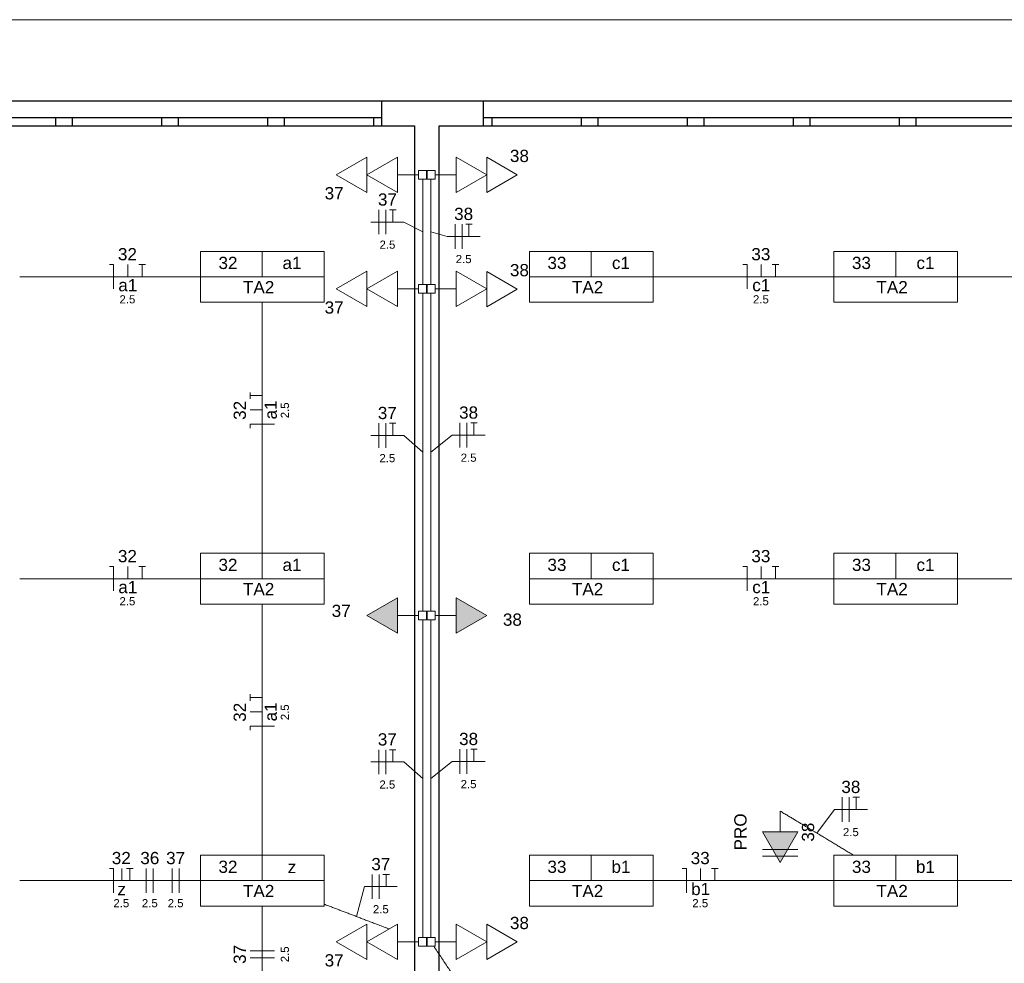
# Model space of a CAD drawing. Header units: millimetres. Extents: x 55082 to 85113, y -5867 to -946.
# Tile 12 of 77: x 56494 to 57098, y -3560 to -2982. Entities that reach past the tile are written whole.
import ezdxf

# ---------------------------------------------------------------- set-up
doc = ezdxf.new("R2010")
doc.units = ezdxf.units.MM
doc.header["$MEASUREMENT"] = 0
for name, color, linetype, lineweight in [('EL-Condutos', 5, 'Continuous', 20), ('EL-Fios (Fase 1)', 7, 'Continuous', 5), ('EL-Fios (Fase 2)', 7, 'Continuous', 5), ('EL-Fios (Fase 3)', 7, 'Continuous', 5), ('EL-Fios (Neutro)', 7, 'Continuous', 5), ('EL-Fios (Retorno)', 7, 'Continuous', 5), ('EL-Fios (Terra)', 7, 'Continuous', 5), ('EL-Textos fios', 7, 'Continuous', 20), ('FINA', 8, 'Continuous', 5), ('P-SIMBOL', 5, 'Continuous', 20), ('Textos', 7, 'Continuous', 5)]:
    doc.layers.add(name, color=color, linetype=linetype, lineweight=lineweight)
doc.styles.add('Arial', font='arial.ttf')

msp = doc.modelspace()

# ---------------------------------------------------------------- hatches: boundary and pattern name
at = {"layer": 'P-SIMBOL', "linetype": 'Continuous'}
for points in [[(56725.77, -3336.32), (56707.02, -3347.14), (56725.77, -3357.97)], [(56761.68, -3357.97), (56780.43, -3347.14), (56761.68, -3336.32)], [(56949.51, -3479.83), (56960.34, -3498.58), (56971.16, -3479.83)]]:
    msp.add_hatch(color=256, dxfattribs=at).paths.add_polyline_path(points)

# ---------------------------------------------------------------- linework, layer by layer
for p, q in [((58752.48, -3032.14), (55586.23, -3032.14)), ((56716.23, -3047.14), (56716.23, -3032.14)), ((56716.23, -3047.14), (56716.23, -3032.14)), ((56778.51, -3047.14), (56778.51, -3032.14)), ((56778.51, -3047.14), (56778.51, -3032.14)), ((56196.23, -3042.14), (56716.23, -3042.14)), ((56516.23, -3047.14), (56516.23, -3042.14)), ((56526.23, -3042.14), (56526.23, -3047.14)), ((56581.23, -3047.14), (56581.23, -3042.14)), ((56591.23, -3042.14), (56591.23, -3047.14)), ((56646.23, -3047.14), (56646.23, -3042.14)), ((56656.23, -3042.14), (56656.23, -3047.14)), ((56711.23, -3047.14), (56711.23, -3042.14)), ((56778.51, -3042.14), (57298.51, -3042.14)), ((56783.51, -3042.14), (56783.51, -3047.14)), ((56838.51, -3047.14), (56838.51, -3042.14)), ((56848.51, -3042.14), (56848.51, -3047.14)), ((56903.51, -3047.14), (56903.51, -3042.14)), ((56913.51, -3042.14), (56913.51, -3047.14)), ((56968.51, -3047.14), (56968.51, -3042.14)), ((56978.51, -3042.14), (56978.51, -3047.14)), ((57033.51, -3047.14), (57033.51, -3042.14)), ((57043.51, -3042.14), (57043.51, -3047.14))]:
    msp.add_line(p, q)
for points in [[(56176.23, -3047.14), (56736.23, -3047.14)], [(56736.23, -3047.14), (56736.23, -3787.14)], [(56751.23, -3047.14), (57311.23, -3047.14)], [(56751.23, -3787.14), (56751.23, -3047.14)]]:
    msp.add_lwpolyline(points)
at = {"layer": 'EL-Condutos', "linetype": 'Continuous', "ltscale": 50}
for points in [[(56741.23, -3079.76), (56741.23, -3082.82), (56741.23, -3085.69), (56741.23, -3088.39), (56741.23, -3090.93), (56741.23, -3093.32), (56741.23, -3095.58), (56741.23, -3097.73), (56741.23, -3099.76), (56741.23, -3101.7), (56741.23, -3103.56), (56741.23, -3105.36), (56741.23, -3107.1), (56741.23, -3108.81), (56741.23, -3110.48), (56741.23, -3112.14), (56741.23, -3113.81), (56741.23, -3115.48), (56741.23, -3117.19), (56741.23, -3118.93), (56741.23, -3120.72), (56741.23, -3122.59), (56741.23, -3124.53), (56741.23, -3126.56), (56741.23, -3128.7), (56741.23, -3130.96), (56741.23, -3133.36), (56741.23, -3135.9), (56741.23, -3138.6), (56741.23, -3141.47), (56741.23, -3144.53)], [(56746.23, -3079.76), (56746.23, -3082.82), (56746.23, -3085.69), (56746.23, -3088.39), (56746.23, -3090.93), (56746.23, -3093.32), (56746.23, -3095.58), (56746.23, -3097.73), (56746.23, -3099.76), (56746.23, -3101.7), (56746.23, -3103.56), (56746.23, -3105.36), (56746.23, -3107.1), (56746.23, -3108.81), (56746.23, -3110.48), (56746.23, -3112.14), (56746.23, -3113.81), (56746.23, -3115.48), (56746.23, -3117.19), (56746.23, -3118.93), (56746.23, -3120.72), (56746.23, -3122.59), (56746.23, -3124.53), (56746.23, -3126.56), (56746.23, -3128.7), (56746.23, -3130.96), (56746.23, -3133.36), (56746.23, -3135.9), (56746.23, -3138.6), (56746.23, -3141.47), (56746.23, -3144.53)], [(56604.95, -3139.64), (56600.36, -3139.64), (56595.95, -3139.64), (56591.72, -3139.64), (56587.64, -3139.64), (56583.72, -3139.64), (56579.92, -3139.64), (56576.25, -3139.64), (56572.68, -3139.64), (56569.2, -3139.64), (56565.81, -3139.64), (56562.48, -3139.64), (56559.2, -3139.64), (56555.96, -3139.64), (56552.75, -3139.64), (56549.56, -3139.64), (56546.36, -3139.64), (56543.15, -3139.64), (56539.92, -3139.64), (56536.64, -3139.64), (56533.31, -3139.64), (56529.92, -3139.64), (56526.44, -3139.64), (56522.87, -3139.64), (56519.2, -3139.64), (56515.4, -3139.64), (56511.47, -3139.64), (56507.4, -3139.64), (56503.17, -3139.64), (56498.76, -3139.64), (56494.17, -3139.64)], [(56993.28, -3139.64), (56988.69, -3139.64), (56984.29, -3139.64), (56980.05, -3139.64), (56975.98, -3139.64), (56972.05, -3139.64), (56968.25, -3139.64), (56964.58, -3139.64), (56961.01, -3139.64), (56957.54, -3139.64), (56954.14, -3139.64), (56950.81, -3139.64), (56947.53, -3139.64), (56944.3, -3139.64), (56941.09, -3139.64), (56937.89, -3139.64), (56934.7, -3139.64), (56931.49, -3139.64), (56928.25, -3139.64), (56924.97, -3139.64), (56921.64, -3139.64), (56918.25, -3139.64), (56914.77, -3139.64), (56911.2, -3139.64), (56907.53, -3139.64), (56903.73, -3139.64), (56899.81, -3139.64), (56895.73, -3139.64), (56891.5, -3139.64), (56887.09, -3139.64), (56882.5, -3139.64)], [(57179.95, -3139.64), (57175.36, -3139.64), (57170.95, -3139.64), (57166.72, -3139.64), (57162.64, -3139.64), (57158.72, -3139.64), (57154.92, -3139.64), (57151.25, -3139.64), (57147.68, -3139.64), (57144.2, -3139.64), (57140.81, -3139.64), (57137.48, -3139.64), (57134.2, -3139.64), (57130.96, -3139.64), (57127.75, -3139.64), (57124.56, -3139.64), (57121.36, -3139.64), (57118.15, -3139.64), (57114.92, -3139.64), (57111.64, -3139.64), (57108.31, -3139.64), (57104.92, -3139.64), (57101.44, -3139.64), (57097.87, -3139.64), (57094.2, -3139.64), (57090.4, -3139.64), (57086.47, -3139.64), (57082.4, -3139.64), (57078.17, -3139.64), (57073.76, -3139.64), (57069.17, -3139.64)], [(56741.23, -3344.5), (56741.23, -3335.16), (56741.23, -3326.41), (56741.23, -3318.21), (56741.23, -3310.51), (56741.23, -3303.27), (56741.23, -3296.46), (56741.23, -3290.03), (56741.23, -3283.93), (56741.23, -3278.13), (56741.23, -3272.58), (56741.23, -3267.24), (56741.23, -3262.07), (56741.23, -3257.02), (56741.23, -3252.06), (56741.23, -3247.14), (56741.23, -3242.23), (56741.23, -3237.27), (56741.23, -3232.22), (56741.23, -3227.05), (56741.23, -3221.71), (56741.23, -3216.16), (56741.23, -3210.36), (56741.23, -3204.26), (56741.23, -3197.83), (56741.23, -3191.01), (56741.23, -3183.78), (56741.23, -3176.08), (56741.23, -3167.88), (56741.23, -3159.13), (56741.23, -3149.79)], [(56746.23, -3344.5), (56746.23, -3335.16), (56746.23, -3326.41), (56746.23, -3318.21), (56746.23, -3310.51), (56746.23, -3303.27), (56746.23, -3296.46), (56746.23, -3290.03), (56746.23, -3283.93), (56746.23, -3278.13), (56746.23, -3272.58), (56746.23, -3267.24), (56746.23, -3262.07), (56746.23, -3257.02), (56746.23, -3252.06), (56746.23, -3247.14), (56746.23, -3242.23), (56746.23, -3237.27), (56746.23, -3232.22), (56746.23, -3227.05), (56746.23, -3221.71), (56746.23, -3216.16), (56746.23, -3210.36), (56746.23, -3204.26), (56746.23, -3197.83), (56746.23, -3191.01), (56746.23, -3183.78), (56746.23, -3176.08), (56746.23, -3167.88), (56746.23, -3159.13), (56746.23, -3149.79)], [(56642.89, -3308.95), (56642.89, -3301.94), (56642.89, -3295.31), (56642.89, -3289.05), (56642.89, -3283.13), (56642.89, -3277.51), (56642.89, -3272.18), (56642.89, -3267.1), (56642.89, -3262.24), (56642.89, -3257.57), (56642.89, -3253.08), (56642.89, -3248.72), (56642.89, -3244.48), (56642.89, -3240.32), (56642.89, -3236.22), (56642.89, -3232.14), (56642.89, -3228.07), (56642.89, -3223.97), (56642.89, -3219.81), (56642.89, -3215.57), (56642.89, -3211.21), (56642.89, -3206.72), (56642.89, -3202.05), (56642.89, -3197.19), (56642.89, -3192.11), (56642.89, -3186.77), (56642.89, -3181.16), (56642.89, -3175.24), (56642.89, -3168.98), (56642.89, -3162.35), (56642.89, -3155.34)], [(56604.95, -3324.64), (56600.36, -3324.64), (56595.95, -3324.64), (56591.72, -3324.64), (56587.64, -3324.64), (56583.72, -3324.64), (56579.92, -3324.64), (56576.25, -3324.64), (56572.68, -3324.64), (56569.2, -3324.64), (56565.81, -3324.64), (56562.48, -3324.64), (56559.2, -3324.64), (56555.96, -3324.64), (56552.75, -3324.64), (56549.56, -3324.64), (56546.36, -3324.64), (56543.15, -3324.64), (56539.92, -3324.64), (56536.64, -3324.64), (56533.31, -3324.64), (56529.92, -3324.64), (56526.44, -3324.64), (56522.87, -3324.64), (56519.2, -3324.64), (56515.4, -3324.64), (56511.47, -3324.64), (56507.4, -3324.64), (56503.17, -3324.64), (56498.76, -3324.64), (56494.17, -3324.64)], [(56993.28, -3324.64), (56988.69, -3324.64), (56984.29, -3324.64), (56980.05, -3324.64), (56975.98, -3324.64), (56972.05, -3324.64), (56968.25, -3324.64), (56964.58, -3324.64), (56961.01, -3324.64), (56957.54, -3324.64), (56954.14, -3324.64), (56950.81, -3324.64), (56947.53, -3324.64), (56944.3, -3324.64), (56941.09, -3324.64), (56937.89, -3324.64), (56934.7, -3324.64), (56931.49, -3324.64), (56928.25, -3324.64), (56924.97, -3324.64), (56921.64, -3324.64), (56918.25, -3324.64), (56914.77, -3324.64), (56911.2, -3324.64), (56907.53, -3324.64), (56903.73, -3324.64), (56899.81, -3324.64), (56895.73, -3324.64), (56891.5, -3324.64), (56887.09, -3324.64), (56882.5, -3324.64)], [(57179.95, -3324.64), (57175.36, -3324.64), (57170.95, -3324.64), (57166.72, -3324.64), (57162.64, -3324.64), (57158.72, -3324.64), (57154.92, -3324.64), (57151.25, -3324.64), (57147.68, -3324.64), (57144.2, -3324.64), (57140.81, -3324.64), (57137.48, -3324.64), (57134.2, -3324.64), (57130.96, -3324.64), (57127.75, -3324.64), (57124.56, -3324.64), (57121.36, -3324.64), (57118.15, -3324.64), (57114.92, -3324.64), (57111.64, -3324.64), (57108.31, -3324.64), (57104.92, -3324.64), (57101.44, -3324.64), (57097.87, -3324.64), (57094.2, -3324.64), (57090.4, -3324.64), (57086.47, -3324.64), (57082.4, -3324.64), (57078.17, -3324.64), (57073.76, -3324.64), (57069.17, -3324.64)], [(56642.89, -3493.95), (56642.89, -3486.94), (56642.89, -3480.31), (56642.89, -3474.05), (56642.89, -3468.13), (56642.89, -3462.51), (56642.89, -3457.18), (56642.89, -3452.1), (56642.89, -3447.24), (56642.89, -3442.57), (56642.89, -3438.08), (56642.89, -3433.72), (56642.89, -3429.48), (56642.89, -3425.32), (56642.89, -3421.22), (56642.89, -3417.14), (56642.89, -3413.07), (56642.89, -3408.97), (56642.89, -3404.81), (56642.89, -3400.57), (56642.89, -3396.21), (56642.89, -3391.72), (56642.89, -3387.05), (56642.89, -3382.19), (56642.89, -3377.11), (56642.89, -3371.77), (56642.89, -3366.16), (56642.89, -3360.24), (56642.89, -3353.98), (56642.89, -3347.35), (56642.89, -3340.34)], [(56741.23, -3544.5), (56741.23, -3535.16), (56741.23, -3526.41), (56741.23, -3518.21), (56741.23, -3510.51), (56741.23, -3503.27), (56741.23, -3496.46), (56741.23, -3490.03), (56741.23, -3483.93), (56741.23, -3478.13), (56741.23, -3472.58), (56741.23, -3467.24), (56741.23, -3462.07), (56741.23, -3457.02), (56741.23, -3452.06), (56741.23, -3447.14), (56741.23, -3442.23), (56741.23, -3437.27), (56741.23, -3432.22), (56741.23, -3427.05), (56741.23, -3421.71), (56741.23, -3416.16), (56741.23, -3410.36), (56741.23, -3404.26), (56741.23, -3397.83), (56741.23, -3391.01), (56741.23, -3383.78), (56741.23, -3376.08), (56741.23, -3367.88), (56741.23, -3359.13), (56741.23, -3349.79)], [(56746.23, -3544.5), (56746.23, -3535.16), (56746.23, -3526.41), (56746.23, -3518.21), (56746.23, -3510.51), (56746.23, -3503.27), (56746.23, -3496.46), (56746.23, -3490.03), (56746.23, -3483.93), (56746.23, -3478.13), (56746.23, -3472.58), (56746.23, -3467.24), (56746.23, -3462.07), (56746.23, -3457.02), (56746.23, -3452.06), (56746.23, -3447.14), (56746.23, -3442.23), (56746.23, -3437.27), (56746.23, -3432.22), (56746.23, -3427.05), (56746.23, -3421.71), (56746.23, -3416.16), (56746.23, -3410.36), (56746.23, -3404.26), (56746.23, -3397.83), (56746.23, -3391.01), (56746.23, -3383.78), (56746.23, -3376.08), (56746.23, -3367.88), (56746.23, -3359.13), (56746.23, -3349.79)], [(57005.3, -3494.06), (57003.99, -3493.27), (57002.7, -3492.5), (57001.45, -3491.74), (57000.21, -3491), (56999, -3490.27), (56997.79, -3489.55), (56996.6, -3488.83), (56995.41, -3488.11), (56994.21, -3487.39), (56993.02, -3486.67), (56991.8, -3485.94), (56990.58, -3485.21), (56989.33, -3484.46), (56988.06, -3483.69), (56986.76, -3482.91), (56985.42, -3482.11), (56984.04, -3481.28), (56982.62, -3480.42), (56981.15, -3479.54), (56979.62, -3478.62), (56978.04, -3477.67), (56976.39, -3476.68), (56974.67, -3475.65), (56972.88, -3474.57), (56971.02, -3473.45), (56969.07, -3472.27), (56967.03, -3471.05), (56964.9, -3469.77), (56962.67, -3468.43), (56960.34, -3467.03)], [(56604.95, -3509.64), (56600.36, -3509.64), (56595.95, -3509.64), (56591.72, -3509.64), (56587.64, -3509.64), (56583.72, -3509.64), (56579.92, -3509.64), (56576.25, -3509.64), (56572.68, -3509.64), (56569.2, -3509.64), (56565.81, -3509.64), (56562.48, -3509.64), (56559.2, -3509.64), (56555.96, -3509.64), (56552.75, -3509.64), (56549.56, -3509.64), (56546.36, -3509.64), (56543.15, -3509.64), (56539.92, -3509.64), (56536.64, -3509.64), (56533.31, -3509.64), (56529.92, -3509.64), (56526.44, -3509.64), (56522.87, -3509.64), (56519.2, -3509.64), (56515.4, -3509.64), (56511.47, -3509.64), (56507.4, -3509.64), (56503.17, -3509.64), (56498.76, -3509.64), (56494.17, -3509.64)], [(56993.28, -3509.64), (56988.69, -3509.64), (56984.29, -3509.64), (56980.05, -3509.64), (56975.98, -3509.64), (56972.05, -3509.64), (56968.25, -3509.64), (56964.58, -3509.64), (56961.01, -3509.64), (56957.54, -3509.64), (56954.14, -3509.64), (56950.81, -3509.64), (56947.53, -3509.64), (56944.3, -3509.64), (56941.09, -3509.64), (56937.89, -3509.64), (56934.7, -3509.64), (56931.49, -3509.64), (56928.25, -3509.64), (56924.97, -3509.64), (56921.64, -3509.64), (56918.25, -3509.64), (56914.77, -3509.64), (56911.2, -3509.64), (56907.53, -3509.64), (56903.73, -3509.64), (56899.81, -3509.64), (56895.73, -3509.64), (56891.5, -3509.64), (56887.09, -3509.64), (56882.5, -3509.64)], [(57179.95, -3509.64), (57175.36, -3509.64), (57170.95, -3509.64), (57166.72, -3509.64), (57162.64, -3509.64), (57158.72, -3509.64), (57154.92, -3509.64), (57151.25, -3509.64), (57147.68, -3509.64), (57144.2, -3509.64), (57140.81, -3509.64), (57137.48, -3509.64), (57134.2, -3509.64), (57130.96, -3509.64), (57127.75, -3509.64), (57124.56, -3509.64), (57121.36, -3509.64), (57118.15, -3509.64), (57114.92, -3509.64), (57111.64, -3509.64), (57108.31, -3509.64), (57104.92, -3509.64), (57101.44, -3509.64), (57097.87, -3509.64), (57094.2, -3509.64), (57090.4, -3509.64), (57086.47, -3509.64), (57082.4, -3509.64), (57078.17, -3509.64), (57073.76, -3509.64), (57069.17, -3509.64)], [(56680.84, -3524.12), (56682.13, -3524.61), (56683.39, -3525.09), (56684.64, -3525.56), (56685.87, -3526.03), (56687.08, -3526.5), (56688.29, -3526.96), (56689.49, -3527.42), (56690.69, -3527.87), (56691.88, -3528.33), (56693.07, -3528.78), (56694.26, -3529.23), (56695.46, -3529.69), (56696.67, -3530.15), (56697.88, -3530.61), (56699.11, -3531.08), (56700.35, -3531.56), (56701.61, -3532.04), (56702.88, -3532.52), (56704.18, -3533.02), (56705.51, -3533.52), (56706.86, -3534.04), (56708.24, -3534.56), (56709.65, -3535.1), (56711.1, -3535.66), (56712.58, -3536.22), (56714.1, -3536.8), (56715.67, -3537.4), (56717.28, -3538.01), (56718.93, -3538.64), (56720.64, -3539.29)], [(56642.89, -3678.95), (56642.89, -3671.94), (56642.89, -3665.31), (56642.89, -3659.05), (56642.89, -3653.13), (56642.89, -3647.51), (56642.89, -3642.18), (56642.89, -3637.1), (56642.89, -3632.24), (56642.89, -3627.57), (56642.89, -3623.08), (56642.89, -3618.72), (56642.89, -3614.48), (56642.89, -3610.32), (56642.89, -3606.22), (56642.89, -3602.14), (56642.89, -3598.07), (56642.89, -3593.97), (56642.89, -3589.81), (56642.89, -3585.57), (56642.89, -3581.21), (56642.89, -3576.72), (56642.89, -3572.05), (56642.89, -3567.19), (56642.89, -3562.11), (56642.89, -3556.77), (56642.89, -3551.16), (56642.89, -3545.24), (56642.89, -3538.98), (56642.89, -3532.35), (56642.89, -3525.34)], [(56834.21, -3679.13), (56830.47, -3673.51), (56826.94, -3668.21), (56823.61, -3663.21), (56820.45, -3658.49), (56817.47, -3654.01), (56814.63, -3649.76), (56811.93, -3645.7), (56809.34, -3641.82), (56806.85, -3638.08), (56804.44, -3634.47), (56802.1, -3630.95), (56799.8, -3627.51), (56797.54, -3624.12), (56795.3, -3620.76), (56793.05, -3617.39), (56790.79, -3613.99), (56788.49, -3610.55), (56786.15, -3607.03), (56783.73, -3603.4), (56781.23, -3599.66), (56778.64, -3595.76), (56775.92, -3591.69), (56773.07, -3587.42), (56770.07, -3582.92), (56766.91, -3578.17), (56763.56, -3573.15), (56760.01, -3567.83), (56756.25, -3562.18), (56752.25, -3556.19), (56748.01, -3549.82)]]:
    msp.add_spline(points, degree=3, dxfattribs=at)
at = {"layer": 'EL-Fios (Fase 1)'}
for p, q in [((56714.32, -3113.65), (56714.32, -3098.65)), ((56761.02, -3122.46), (56761.02, -3107.46)), ((56764.07, -3244.18), (56764.07, -3229.18)), ((56714.24, -3244.44), (56714.24, -3229.44)), ((56714.24, -3444.44), (56714.24, -3429.44)), ((56764.07, -3444.18), (56764.07, -3429.18)), ((56998.39, -3473.57), (56998.39, -3458.57)), ((56571.79, -3517.14), (56571.79, -3502.14)), ((56587.59, -3517.14), (56587.59, -3502.14)), ((56710.26, -3520.84), (56710.26, -3505.84)), ((56650.39, -3556.97), (56635.39, -3556.97))]:
    msp.add_line(p, q, dxfattribs=at)
at = {"layer": 'EL-Fios (Fase 2)'}
for p, q in [((56718.6, -3113.65), (56718.6, -3098.65)), ((56765.31, -3122.46), (56765.31, -3107.46)), ((56768.35, -3244.18), (56768.35, -3229.18)), ((56718.53, -3244.44), (56718.53, -3229.44)), ((56718.53, -3444.44), (56718.53, -3429.44)), ((56768.35, -3444.18), (56768.35, -3429.18)), ((57002.68, -3473.57), (57002.68, -3458.57)), ((56591.88, -3517.14), (56591.88, -3502.14)), ((56714.55, -3520.84), (56714.55, -3505.84)), ((56650.39, -3552.68), (56635.39, -3552.68))]:
    msp.add_line(p, q, dxfattribs=at)
at = {"layer": 'EL-Fios (Fase 3)'}
msp.add_line((56576.08, -3517.14), (56576.08, -3502.14), dxfattribs=at)
at = {"layer": 'EL-Fios (Neutro)'}
for p, q in [((56549.2, -3132.14), (56551.7, -3132.14)), ((56551.7, -3147.14), (56551.7, -3132.14)), ((56937.53, -3132.14), (56940.03, -3132.14)), ((56940.03, -3147.14), (56940.03, -3132.14)), ((56650.39, -3230), (56635.39, -3230)), ((56635.39, -3232.5), (56635.39, -3230)), ((56549.2, -3317.14), (56551.7, -3317.14)), ((56551.7, -3332.14), (56551.7, -3317.14)), ((56937.53, -3317.14), (56940.03, -3317.14)), ((56940.03, -3332.14), (56940.03, -3317.14)), ((56650.39, -3415), (56635.39, -3415)), ((56635.39, -3417.5), (56635.39, -3415)), ((56549.2, -3502.14), (56551.7, -3502.14)), ((56551.7, -3517.14), (56551.7, -3502.14)), ((56900.34, -3502.14), (56902.84, -3502.14)), ((56902.84, -3517.14), (56902.84, -3502.14))]:
    msp.add_line(p, q, dxfattribs=at)
at = {"layer": 'EL-Fios (Retorno)'}
for p, q in [((56560.45, -3139.64), (56560.45, -3132.14)), ((56948.78, -3139.64), (56948.78, -3132.14)), ((56642.89, -3221.25), (56635.39, -3221.25)), ((56560.45, -3324.64), (56560.45, -3317.14)), ((56948.78, -3324.64), (56948.78, -3317.14)), ((56642.89, -3406.25), (56635.39, -3406.25)), ((56556.7, -3509.64), (56556.7, -3502.14)), ((56911.59, -3509.64), (56911.59, -3502.14))]:
    msp.add_line(p, q, dxfattribs=at)
at = {"layer": 'EL-Fios (Terra)'}
for points in [[(56722.89, -3106.15), (56722.89, -3098.65), (56720.89, -3098.65), (56724.89, -3098.65)], [(56769.59, -3114.96), (56769.59, -3107.46), (56767.59, -3107.46), (56771.59, -3107.46)], [(56569.2, -3139.64), (56569.2, -3132.14), (56567.2, -3132.14), (56571.2, -3132.14)], [(56957.53, -3139.64), (56957.53, -3132.14), (56955.53, -3132.14), (56959.53, -3132.14)], [(56642.89, -3212.5), (56635.39, -3212.5), (56635.39, -3214.5), (56635.39, -3210.5)], [(56772.64, -3236.68), (56772.64, -3229.18), (56770.64, -3229.18), (56774.64, -3229.18)], [(56722.81, -3236.94), (56722.81, -3229.44), (56720.81, -3229.44), (56724.81, -3229.44)], [(56569.2, -3324.64), (56569.2, -3317.14), (56567.2, -3317.14), (56571.2, -3317.14)], [(56957.53, -3324.64), (56957.53, -3317.14), (56955.53, -3317.14), (56959.53, -3317.14)], [(56642.89, -3397.5), (56635.39, -3397.5), (56635.39, -3399.5), (56635.39, -3395.5)], [(56722.81, -3436.94), (56722.81, -3429.44), (56720.81, -3429.44), (56724.81, -3429.44)], [(56772.64, -3436.68), (56772.64, -3429.18), (56770.64, -3429.18), (56774.64, -3429.18)], [(57006.96, -3466.07), (57006.96, -3458.57), (57004.96, -3458.57), (57008.96, -3458.57)], [(56561.7, -3509.64), (56561.7, -3502.14), (56559.7, -3502.14), (56563.7, -3502.14)], [(56718.84, -3513.34), (56718.84, -3505.84), (56716.84, -3505.84), (56720.84, -3505.84)], [(56920.34, -3509.64), (56920.34, -3502.14), (56918.34, -3502.14), (56922.34, -3502.14)]]:
    msp.add_lwpolyline(points, dxfattribs=at)
at = {"layer": 'EL-Textos fios'}
for p, q in [((56709.49, -3106.15), (56729.71, -3106.15)), ((56741.23, -3112.14), (56729.71, -3106.15)), ((56746.23, -3112.14), (56756.19, -3114.96)), ((56756.19, -3114.96), (56776.42, -3114.96)), ((56709.42, -3236.94), (56729.64, -3236.94)), ((56741.23, -3247.14), (56729.64, -3236.94)), ((56746.23, -3247.14), (56759.24, -3236.68)), ((56759.24, -3236.68), (56779.46, -3236.68)), ((56709.42, -3436.94), (56729.64, -3436.94)), ((56741.23, -3447.14), (56729.64, -3436.94)), ((56746.23, -3447.14), (56759.24, -3436.68)), ((56759.24, -3436.68), (56779.46, -3436.68)), ((56982.83, -3480.55), (56993.57, -3466.07)), ((56993.57, -3466.07), (57013.79, -3466.07)), ((56700.73, -3531.7), (56705.44, -3513.34)), ((56705.44, -3513.34), (56725.66, -3513.34))]:
    msp.add_line(p, q, dxfattribs=at)
at = {"layer": 'FINA'}
msp.add_lwpolyline([(59696.23, -3032.14), (59696.23, -2982.14), (55586.23, -2982.14), (55586.23, -3032.14)], dxfattribs=at)
for points in [[(56176.23, -3047.14), (56176.23, -3787.14), (56736.23, -3787.14), (56736.23, -3047.14)], [(56751.23, -3047.14), (56751.23, -3787.14), (57311.23, -3787.14), (57311.23, -3047.14)]]:
    msp.add_lwpolyline(points, close=True, dxfattribs=at)
at = {"layer": 'P-SIMBOL'}
for p, q in [((56688.24, -3077.14), (56706.99, -3066.31)), ((56706.99, -3066.31), (56706.99, -3087.96)), ((56707.02, -3077.14), (56725.77, -3066.32)), ((56725.77, -3066.32), (56725.77, -3087.97)), ((56761.68, -3066.32), (56780.43, -3077.14)), ((56761.68, -3087.97), (56761.68, -3066.32)), ((56780.46, -3066.33), (56799.21, -3077.15)), ((56780.46, -3087.98), (56780.46, -3066.33)), ((56706.99, -3087.96), (56688.24, -3077.14)), ((56725.77, -3087.97), (56707.02, -3077.14)), ((56725.77, -3077.14), (56738.57, -3077.14)), ((56738.57, -3079.8), (56738.57, -3074.49)), ((56738.57, -3074.49), (56743.88, -3074.49)), ((56743.57, -3074.49), (56748.88, -3074.49)), ((56743.57, -3079.8), (56743.57, -3074.49)), ((56743.88, -3074.49), (56743.88, -3079.8)), ((56748.88, -3074.49), (56748.88, -3079.8)), ((56761.68, -3077.14), (56748.88, -3077.14)), ((56780.43, -3077.14), (56761.68, -3087.97)), ((56799.21, -3077.15), (56780.46, -3087.98)), ((56743.88, -3079.8), (56738.57, -3079.8)), ((56748.88, -3079.8), (56743.57, -3079.8)), ((56604.97, -3124.08), (56604.97, -3155.21)), ((56604.97, -3124.08), (56680.82, -3124.08)), ((56642.89, -3139.64), (56642.89, -3124.08)), ((56680.82, -3124.08), (56680.82, -3155.21)), ((56806.63, -3124.08), (56806.63, -3155.21)), ((56806.63, -3124.08), (56882.48, -3124.08)), ((56844.56, -3139.64), (56844.56, -3124.08)), ((56882.48, -3124.08), (56882.48, -3155.21)), ((56993.3, -3124.08), (56993.3, -3155.21)), ((56993.3, -3124.08), (57069.15, -3124.08)), ((57031.23, -3139.64), (57031.23, -3124.08)), ((57069.15, -3124.08), (57069.15, -3155.21)), ((56688.24, -3147.14), (56706.99, -3136.31)), ((56706.99, -3136.31), (56706.99, -3157.96)), ((56707.02, -3147.14), (56725.77, -3136.32)), ((56725.77, -3136.32), (56725.77, -3157.97)), ((56761.68, -3136.32), (56780.43, -3147.14)), ((56761.68, -3157.97), (56761.68, -3136.32)), ((56780.46, -3136.33), (56799.21, -3147.15)), ((56780.46, -3157.98), (56780.46, -3136.33)), ((56604.97, -3139.64), (56680.82, -3139.64)), ((56738.57, -3149.8), (56738.57, -3144.49)), ((56738.57, -3144.49), (56743.88, -3144.49)), ((56743.57, -3144.49), (56748.88, -3144.49)), ((56743.57, -3149.8), (56743.57, -3144.49)), ((56743.88, -3144.49), (56743.88, -3149.8)), ((56748.88, -3144.49), (56748.88, -3149.8)), ((56806.63, -3139.64), (56882.48, -3139.64)), ((56993.3, -3139.64), (57069.15, -3139.64)), ((56706.99, -3157.96), (56688.24, -3147.14)), ((56725.77, -3157.97), (56707.02, -3147.14)), ((56725.77, -3147.14), (56738.57, -3147.14)), ((56743.88, -3149.8), (56738.57, -3149.8)), ((56748.88, -3149.8), (56743.57, -3149.8)), ((56761.68, -3147.14), (56748.88, -3147.14)), ((56780.43, -3147.14), (56761.68, -3157.97)), ((56799.21, -3147.15), (56780.46, -3157.98)), ((56604.97, -3155.21), (56680.82, -3155.21)), ((56806.63, -3155.21), (56882.48, -3155.21)), ((56993.3, -3155.21), (57069.15, -3155.21)), ((56604.97, -3309.08), (56604.97, -3340.21)), ((56604.97, -3309.08), (56680.82, -3309.08)), ((56642.89, -3324.64), (56642.89, -3309.08)), ((56680.82, -3309.08), (56680.82, -3340.21)), ((56806.63, -3309.08), (56806.63, -3340.21)), ((56806.63, -3309.08), (56882.48, -3309.08)), ((56844.56, -3324.64), (56844.56, -3309.08)), ((56882.48, -3309.08), (56882.48, -3340.21)), ((56993.3, -3309.08), (56993.3, -3340.21)), ((56993.3, -3309.08), (57069.15, -3309.08)), ((57031.23, -3324.64), (57031.23, -3309.08)), ((57069.15, -3309.08), (57069.15, -3340.21)), ((56604.97, -3324.64), (56680.82, -3324.64)), ((56806.63, -3324.64), (56882.48, -3324.64)), ((56993.3, -3324.64), (57069.15, -3324.64)), ((56707.02, -3347.14), (56725.77, -3336.32)), ((56725.77, -3336.32), (56725.77, -3357.97)), ((56761.68, -3357.97), (56761.68, -3336.32)), ((56761.68, -3336.32), (56780.43, -3347.14)), ((56604.97, -3340.21), (56680.82, -3340.21)), ((56806.63, -3340.21), (56882.48, -3340.21)), ((56993.3, -3340.21), (57069.15, -3340.21)), ((56725.77, -3357.97), (56707.02, -3347.14)), ((56725.77, -3347.14), (56738.57, -3347.14)), ((56738.57, -3349.8), (56738.57, -3344.49)), ((56738.57, -3344.49), (56743.88, -3344.49)), ((56743.88, -3349.8), (56738.57, -3349.8)), ((56743.57, -3349.8), (56743.57, -3344.49)), ((56743.57, -3344.49), (56748.88, -3344.49)), ((56748.88, -3349.8), (56743.57, -3349.8)), ((56743.88, -3344.49), (56743.88, -3349.8)), ((56748.88, -3344.49), (56748.88, -3349.8)), ((56761.68, -3347.14), (56748.88, -3347.14)), ((56780.43, -3347.14), (56761.68, -3357.97)), ((56960.34, -3479.83), (56960.34, -3467.03)), ((56960.34, -3498.58), (56949.51, -3479.83)), ((56949.51, -3479.83), (56971.16, -3479.83)), ((56971.16, -3479.83), (56960.34, -3498.58)), ((56604.97, -3494.08), (56604.97, -3525.21)), ((56604.97, -3494.08), (56680.82, -3494.08)), ((56642.89, -3509.64), (56642.89, -3494.08)), ((56680.82, -3494.08), (56680.82, -3525.21)), ((56806.63, -3494.08), (56806.63, -3525.21)), ((56806.63, -3494.08), (56882.48, -3494.08)), ((56844.56, -3509.64), (56844.56, -3494.08)), ((56882.48, -3494.08), (56882.48, -3525.21)), ((56949.51, -3490.67), (56971.16, -3490.67)), ((56949.51, -3494.74), (56971.16, -3494.74)), ((56993.3, -3494.08), (56993.3, -3525.21)), ((56993.3, -3494.08), (57069.15, -3494.08)), ((57031.23, -3509.64), (57031.23, -3494.08)), ((57069.15, -3494.08), (57069.15, -3525.21)), ((56604.97, -3509.64), (56680.82, -3509.64)), ((56806.63, -3509.64), (56882.48, -3509.64)), ((56993.3, -3509.64), (57069.15, -3509.64)), ((56604.97, -3525.21), (56680.82, -3525.21)), ((56806.63, -3525.21), (56882.48, -3525.21)), ((56993.3, -3525.21), (57069.15, -3525.21)), ((56688.24, -3547.14), (56706.99, -3536.31)), ((56706.99, -3536.31), (56706.99, -3557.96)), ((56707.02, -3547.14), (56725.77, -3536.32)), ((56725.77, -3536.32), (56725.77, -3557.97)), ((56761.68, -3536.32), (56780.43, -3547.14)), ((56761.68, -3557.97), (56761.68, -3536.32)), ((56780.46, -3536.33), (56799.21, -3547.15)), ((56780.46, -3557.98), (56780.46, -3536.33)), ((56706.99, -3557.96), (56688.24, -3547.14)), ((56725.77, -3557.97), (56707.02, -3547.14)), ((56725.77, -3547.14), (56738.57, -3547.14)), ((56738.57, -3549.8), (56738.57, -3544.49)), ((56738.57, -3544.49), (56743.88, -3544.49)), ((56743.57, -3544.49), (56748.88, -3544.49)), ((56743.57, -3549.8), (56743.57, -3544.49)), ((56743.88, -3544.49), (56743.88, -3549.8)), ((56748.88, -3544.49), (56748.88, -3549.8)), ((56761.68, -3547.14), (56748.88, -3547.14)), ((56780.43, -3547.14), (56761.68, -3557.97)), ((56799.21, -3547.15), (56780.46, -3557.98)), ((56743.88, -3549.8), (56738.57, -3549.8)), ((56748.88, -3549.8), (56743.57, -3549.8))]:
    msp.add_line(p, q, dxfattribs=at)

# ---------------------------------------------------------------- texts
at = {"layer": 'EL-Textos fios', "attachment_point": 8, "line_spacing_factor": 0.6, "style": 'Arial'}
for s, insert, char_height, width in [('37', (56719.6, -3096.17), 7.5, 23.3003), ('38', (56766.31, -3104.98), 7.5, 23.3003), ('32', (56560.2, -3129.67), 7.5, 23.3003), ('2.5', (56719.6, -3122.55), 5, 19.4131), ('33', (56948.53, -3129.67), 7.5, 23.3003), ('2.5', (56766.31, -3131.36), 5, 19.4131), ('a1', (56560.45, -3148.64), 7.5, 23.3003), ('c1', (56948.78, -3148.64), 7.5, 22.1341), ('2.5', (56560.2, -3156.04), 5, 19.4131), ('2.5', (56948.53, -3156.04), 5, 19.4131), ('37', (56719.53, -3226.96), 7.5, 23.3003), ('38', (56769.35, -3226.7), 7.5, 23.3003), ('2.5', (56719.53, -3253.34), 5, 19.4131), ('2.5', (56769.35, -3253.08), 5, 19.4131), ('32', (56560.2, -3314.67), 7.5, 23.3003), ('33', (56948.53, -3314.67), 7.5, 23.3003), ('a1', (56560.45, -3333.64), 7.5, 23.3003), ('c1', (56948.78, -3333.64), 7.5, 22.1341), ('2.5', (56560.2, -3341.04), 5, 19.4131), ('2.5', (56948.53, -3341.04), 5, 19.4131), ('37', (56719.53, -3426.96), 7.5, 23.3003), ('38', (56769.35, -3426.7), 7.5, 23.3003), ('2.5', (56769.35, -3453.08), 5, 19.4131), ('38', (57003.68, -3456.09), 7.5, 23.3003), ('2.5', (56719.53, -3453.34), 5, 19.4131), ('2.5', (57003.68, -3482.47), 5, 19.4131), ('32', (56556.45, -3499.67), 7.5, 23.3003), ('36', (56573.93, -3499.67), 7.5, 23.3003), ('37', (56589.74, -3499.67), 7.5, 23.3003), ('37', (56715.55, -3503.37), 7.5, 23.3003), ('33', (56911.34, -3499.67), 7.5, 23.3003), ('z', (56556.7, -3518.64), 7.5, 10.484), ('b1', (56911.59, -3518.64), 7.5, 23.3003), ('2.5', (56556.45, -3526.04), 5, 19.4131), ('2.5', (56573.93, -3526.04), 5, 19.4131), ('2.5', (56589.74, -3526.04), 5, 19.4131), ('2.5', (56715.55, -3529.74), 5, 19.4131), ('2.5', (56911.34, -3526.04), 5, 19.4131)]:
    msp.add_mtext(s, dxfattribs=dict(at, insert=insert, char_height=char_height, width=width))
at = {"layer": 'EL-Textos fios', "attachment_point": 8, "rotation": 90.00021, "line_spacing_factor": 0.6, "style": 'Arial'}
for s, insert, char_height, width in [('32', (56632.92, -3221.5), 7.5, 23.3003), ('a1', (56651.89, -3221.25), 7.5, 23.3003), ('2.5', (56659.29, -3221.5), 5, 19.4131), ('32', (56632.92, -3406.5), 7.5, 23.3003), ('a1', (56651.89, -3406.25), 7.5, 23.3003), ('2.5', (56659.29, -3406.5), 5, 19.4131), ('37', (56632.92, -3554.82), 7.5, 23.3003), ('2.5', (56659.29, -3554.82), 5, 19.4131)]:
    msp.add_mtext(s, dxfattribs=dict(at, insert=insert, char_height=char_height, width=width))
at = {"layer": 'Textos', "char_height": 7.5, "attachment_point": 8, "line_spacing_factor": 0.6, "style": 'Arial'}
for s, insert, width in [('38', (56800.51, -3069.45), 23.3003), ('37', (56686.94, -3092.34), 23.3003), ('32', (56621.84, -3135.02), 23.3003), ('a1', (56661.09, -3135.02), 23.3003), ('33', (56823.51, -3135.02), 23.3003), ('c1', (56862.76, -3135.02), 22.1341), ('33', (57010.18, -3135.02), 23.3003), ('c1', (57049.43, -3135.02), 22.1341), ('38', (56800.51, -3139.45), 23.3003), ('TA2', (56640.64, -3149.77), 38.4375), ('TA2', (56842.31, -3149.77), 38.4375), ('TA2', (57028.98, -3149.77), 38.4375), ('37', (56686.94, -3162.34), 23.3003), ('32', (56621.84, -3320.02), 23.3003), ('a1', (56661.09, -3320.02), 23.3003), ('33', (56823.51, -3320.02), 23.3003), ('c1', (56862.76, -3320.02), 22.1341), ('33', (57010.18, -3320.02), 23.3003), ('c1', (57049.43, -3320.02), 22.1341), ('TA2', (56640.64, -3334.77), 38.4375), ('TA2', (56842.31, -3334.77), 38.4375), ('TA2', (57028.98, -3334.77), 38.4375), ('37', (56691.26, -3348.21), 23.3003), ('38', (56796.2, -3353.58), 23.3003), ('b1', (56862.76, -3505.02), 23.3003), ('b1', (57049.43, -3505.02), 23.3003), ('32', (56621.84, -3505.02), 23.3003), ('z', (56661.09, -3505.02), 10.484), ('33', (56823.51, -3505.02), 23.3003), ('33', (57010.18, -3505.02), 23.3003), ('TA2', (56640.64, -3519.77), 38.4375), ('TA2', (56842.31, -3519.77), 38.4375), ('TA2', (57028.98, -3519.77), 38.4375), ('38', (56800.51, -3539.45), 23.3003), ('37', (56686.94, -3562.34), 23.3003)]:
    msp.add_mtext(s, dxfattribs=dict(at, insert=insert, width=width))
at = {"layer": 'Textos', "char_height": 7.5, "attachment_point": 8, "rotation": 90.00021, "line_spacing_factor": 0.6, "style": 'Arial'}
for s, insert, width in [('PRO', (56939.82, -3479.8), 45.423), ('38', (56981.26, -3479.95), 23.3003)]:
    msp.add_mtext(s, dxfattribs=dict(at, insert=insert, width=width))

doc.saveas('drawing.dxf')
